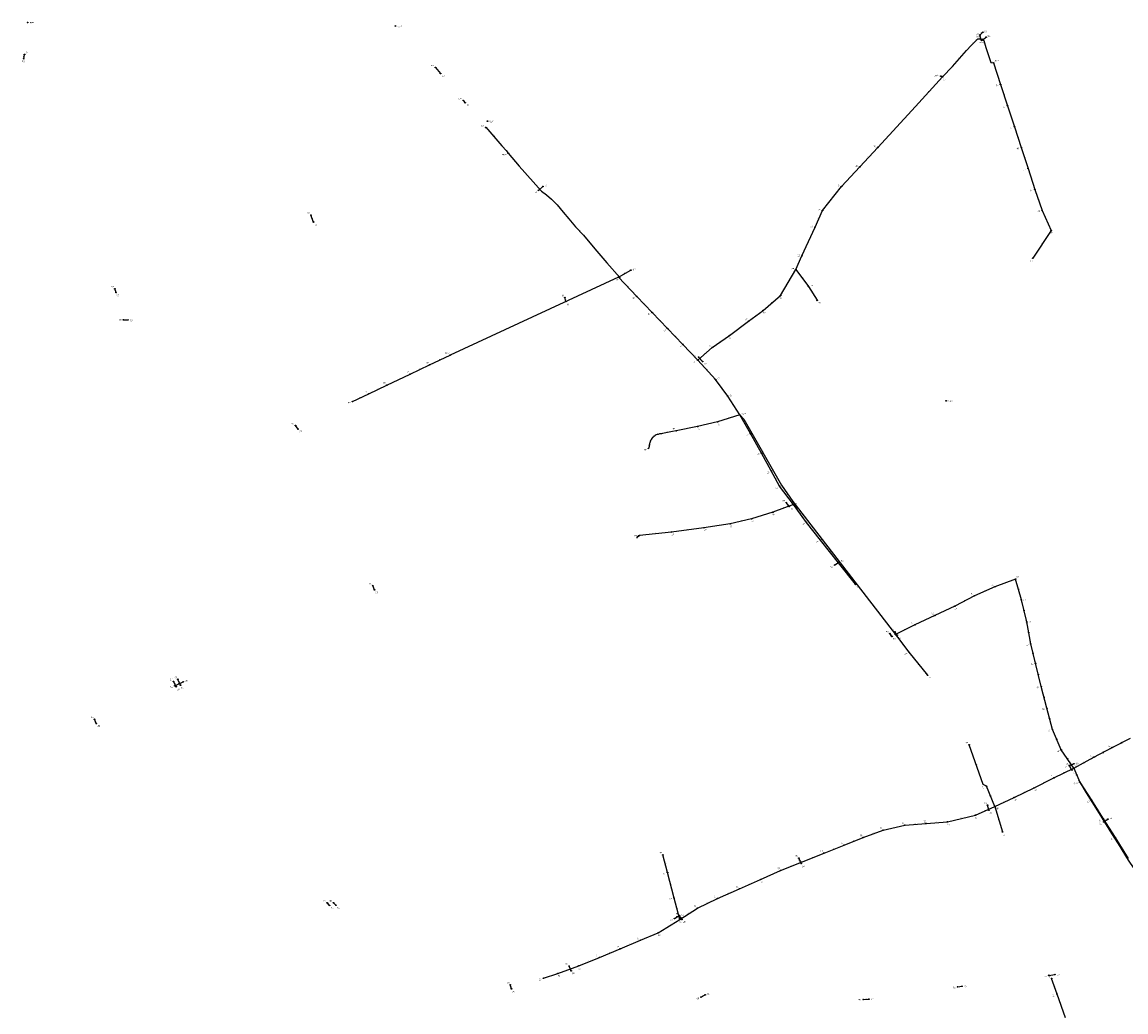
# Model space of a CAD drawing. Header units: metres. Extents: x 179992 to 198392, y 351761 to 369438.
# Tile 122 of 194: x 187060 to 189588, y 363785 to 366051. Entities that reach past the tile are written whole.
import ezdxf

# ---------------------------------------------------------------- set-up
doc = ezdxf.new("R2010")
doc.units = ezdxf.units.M

msp = doc.modelspace()

# ---------------------------------------------------------------- linework, layer by layer
at = {"layer": 'B-WE-RI-DRAINAGE-DRAIN', "linetype": 'Continuous'}
for points in [[(188242.33, 365665.773), (188252.88, 365674.718)], [(187292.537, 365369.323), (187302.715, 365369.179)], [(189411.258, 363868.898), (189424.905, 363870.619)]]:
    msp.add_lwpolyline(points, dxfattribs=at)
at = {"layer": 'B-WE-RI-DRAINAGE-DRAIN_BETON', "linetype": 'Continuous'}
msp.add_lwpolyline([(189202.31, 363842.522), (189212.516, 363843.784)], dxfattribs=at)
at = {"layer": 'B-WE-RI-DRAINAGE-DRAIN_BETON_300', "linetype": 'Continuous'}
for points in [[(187275.355, 365431.97), (187272.602, 365440.227)], [(188816.92, 364941.759), (188810.039, 364951.048)], [(188834.351, 364938.204), (188828.273, 364946.69)], [(189064.032, 364647.628), (189058.757, 364655.197)], [(189051.646, 364644.646), (189046.945, 364651.183)], [(187413.146, 364529.694), (187406.953, 364541.85)], [(187423.008, 364533.249), (187416.93, 364546.437)], [(189458.305, 364349.18), (189468.397, 364353.309)], [(187764.347, 364029.034), (187758.945, 364034.964)], [(187778.849, 364029.21), (187773.154, 364035.14)], [(188553.868, 363998.789), (188564.51, 364005.945)], [(188614.603, 363818.94), (188624.465, 363824.33)]]:
    msp.add_lwpolyline(points, dxfattribs=at)
at = {"layer": 'B-WE-RI-DRAINAGE-DRAIN_BETON_500', "linetype": 'Continuous'}
for points in [[(189256.635, 366009.54), (189253.018, 366019.122)], [(189253.628, 366022.082), (189259.97, 366027.625)], [(189260.111, 366009.352), (189267.626, 366016.351)], [(187063.99, 365967.099), (187065.71, 365976.732)], [(187727.563, 365593.297), (187721.714, 365609.123)], [(188305.164, 365411.123), (188303.099, 365420.297)], [(188618.518, 365274.173), (188609.229, 365283.806)], [(188920.705, 364808.018), (188931.485, 364815.587)], [(189464.039, 364338.744), (189458.305, 364348.492)], [(189273.944, 364246.757), (189270.618, 364258.34)], [(188844.326, 364124.639), (188838.707, 364137.253)], [(188570.84, 363996.587), (188565.886, 364005.486)], [(188317.341, 363879.191), (188312.639, 363890.2)], [(188180.973, 363837.997), (188178.106, 363847.286)]]:
    msp.add_lwpolyline(points, dxfattribs=at)
at = {"layer": 'B-WE-RI-DRAINAGE-DRAIN_BETON_600', "linetype": 'Continuous'}
for points in [[(187692.124, 365119.279), (187686.161, 365127.651)], [(187867.137, 364751.25), (187863.008, 364760.998)], [(187409.82, 364531.529), (187429.316, 364541.047)]]:
    msp.add_lwpolyline(points, dxfattribs=at)
at = {"layer": 'B-WE-RI-DRAINAGE-DRAIN_PE_300', "linetype": 'Continuous'}
msp.add_lwpolyline([(188986.347, 363813.758), (188999.191, 363814.198)], dxfattribs=at)
at = {"layer": 'B-WE-RI-DRAINAGE-DRAIN_PVC_300', "linetype": 'Continuous'}
for points in [[(187230.271, 364445.402), (187225.913, 364454.92)], [(189536.562, 364220.041), (189546.195, 364226.349)]]:
    msp.add_lwpolyline(points, dxfattribs=at)
at = {"layer": 'B-WE-RI-DRAINAGE-DRAIN_PVC_315', "linetype": 'Continuous'}
for points in [[(188006.817, 365946.893), (188018.372, 365933.078)], [(188070.423, 365871.706), (188074.932, 365866.351)]]:
    msp.add_lwpolyline(points, dxfattribs=at)
at = {"layer": 'B-WE-RI-DRAINAGE-RIOOLPUT_INSPECTIEPUT'}
for centre in [(189253.02, 366019.12), (189253.63, 366022.08), (189259.97, 366027.62), (189256.64, 366009.54), (189260.11, 366009.35), (189267.63, 366016.35), (187065.71, 365976.73), (187063.99, 365967.1), (188006.82, 365946.89), (188018.37, 365933.08), (188070.42, 365871.71), (188074.93, 365866.35), (188242.33, 365665.77), (188252.88, 365674.72), (187721.71, 365609.12), (187727.56, 365593.3), (187272.6, 365440.23), (187275.36, 365431.97), (188303.1, 365420.3), (188305.16, 365411.12), (187292.54, 365369.32), (187302.71, 365369.18), (188609.23, 365283.81), (188618.52, 365274.17), (187686.16, 365127.65), (187692.12, 365119.28), (188810.04, 364951.05), (188816.92, 364941.76), (188828.27, 364946.69), (188834.35, 364938.2), (188920.7, 364808.02), (188931.48, 364815.59), (187863.01, 364761), (187867.14, 364751.25), (189058.76, 364655.2), (189046.95, 364651.18), (189051.65, 364644.65), (189064.03, 364647.63), (187406.95, 364541.85), (187409.82, 364531.53), (187413.15, 364529.69), (187416.93, 364546.44), (187423.01, 364533.25), (187429.32, 364541.05), (187225.91, 364454.92), (187230.27, 364445.4), (189468.4, 364353.31), (189458.3, 364349.18), (189458.3, 364348.49), (189464.04, 364338.74), (189270.62, 364258.34), (189273.94, 364246.76), (189546.2, 364226.35), (189536.56, 364220.04), (188838.71, 364137.25), (188844.33, 364124.64), (187758.95, 364034.96), (187764.35, 364029.03), (187773.15, 364035.14), (187778.85, 364029.21), (188553.87, 363998.79), (188564.51, 364005.95), (188565.89, 364005.49), (188570.84, 363996.59), (188312.64, 363890.2), (188317.34, 363879.19), (189424.9, 363870.62), (188178.11, 363847.29), (189411.26, 363868.9), (188180.97, 363838), (188624.46, 363824.33), (189202.31, 363842.52), (189212.52, 363843.78), (188614.6, 363818.94), (188986.35, 363813.76), (188999.19, 363814.2)]:
    msp.add_circle(centre, 0.8, dxfattribs=at)
at = {"layer": 'B-WE-RI-GWA-POMPPUT'}
msp.add_circle((189482.07, 364311.18), 0.8, dxfattribs=at)
at = {"layer": 'B-WE-RI-GWA-RIOOLLEIDING', "linetype": 'Continuous'}
for points in [[(189287.7, 364758.43), (189240.8, 364737.89)], [(189335.188, 364775.864), (189287.7, 364758.43)], [(189348.33, 364728.4), (189335.188, 364775.864)], [(189240.8, 364737.89), (189196.02, 364713.91)], [(189196.02, 364713.91), (189150.1, 364692.52)], [(189360.56, 364677.72), (189348.33, 364728.4)], [(189150.1, 364692.52), (189104.25, 364671.02)], [(189104.25, 364671.02), (189060.11, 364648.81)], [(189369.71, 364627.55), (189360.56, 364677.72)], [(189060.11, 364648.81), (189090.95, 364608.93)], [(189090.95, 364608.93), (189133.65, 364555.79)], [(189380.57, 364583.12), (189369.71, 364627.55)], [(189393.89, 364529.77), (189380.57, 364583.12)], [(189406.83, 364480.18), (189393.89, 364529.77)], [(189419.19, 364431.93), (189406.83, 364480.18)], [(189439.5, 364385.17), (189419.19, 364431.93)], [(189556.32, 364390.31), (189597.84, 364411.98)], [(189268.49, 364301.66), (189261.173, 364305.387), (189228.62, 364396.57)], [(189468.55, 364343.14), (189439.5, 364385.17)], [(189514.09, 364368.22), (189556.32, 364390.31)], [(189468.55, 364343.14), (189514.09, 364368.22)], [(189422.96, 364320.85), (189468.55, 364343.14)], [(189468.55, 364343.14), (189482.07, 364311.18)], [(189287.4, 364255.15), (189268.49, 364301.66)], [(189377.66, 364297.81), (189422.96, 364320.85)], [(189482.07, 364311.18), (189509.05, 364270.08)], [(189287.4, 364255.15), (189331.87, 364275.86)], [(189331.87, 364275.86), (189377.66, 364297.81)], [(189243.35, 364235.57), (189287.4, 364255.15)], [(189287.4, 364255.15), (189305.21, 364197.13)], [(189509.05, 364270.08), (189535.92, 364227.2)], [(189179.3, 364220.13), (189243.35, 364235.57)], [(189535.92, 364227.2), (189563.36, 364184.47)], [(189563.36, 364184.47), (189592.83, 364136.18)]]:
    msp.add_lwpolyline(points, dxfattribs=at)
at = {"layer": 'B-WE-RI-GWA-RIOOLPUT_INSPECTIEPUT'}
for centre in [(189287.7, 364758.43), (189335.19, 364775.86), (189240.8, 364737.89), (189196.02, 364713.91), (189348.33, 364728.4), (189150.1, 364692.52), (189104.25, 364671.02), (189360.56, 364677.72), (189060.11, 364648.81), (189090.95, 364608.93), (189369.71, 364627.55), (189380.57, 364583.12), (189133.65, 364555.79), (189393.89, 364529.77), (189406.83, 364480.18), (189419.19, 364431.93), (189228.62, 364396.57), (189439.5, 364385.17), (189556.32, 364390.31), (189514.09, 364368.22), (189468.55, 364343.14), (189268.49, 364301.66), (189422.96, 364320.85), (189331.87, 364275.86), (189377.66, 364297.81), (189287.4, 364255.15), (189509.05, 364270.08), (189243.35, 364235.57), (189535.92, 364227.2), (189305.21, 364197.13), (189563.36, 364184.47)]:
    msp.add_circle(centre, 0.8, dxfattribs=at)
at = {"layer": 'B-WE-RI-GWA_STROMINGSRICHTING'}
for points in [[(189342.07, 364753.71), (189341.76, 364752.13), (189340.68, 364753.33)], [(189354.81, 364704.63), (189354.45, 364703.06), (189353.41, 364704.29)], [(189365.58, 364654.18), (189365.14, 364652.64), (189364.17, 364653.92)], [(189076.98, 364628.17), (189075.53, 364628.87), (189075.84, 364627.29)], [(189375.5, 364606.9), (189375.14, 364605.33), (189374.1, 364606.56)], [(189113.76, 364581.69), (189112.3, 364582.36), (189112.64, 364580.79)], [(189387.58, 364558.02), (189387.23, 364556.45), (189386.18, 364557.67)], [(189400.69, 364506.55), (189400.36, 364504.97), (189399.3, 364506.19)], [(189413.35, 364457.63), (189413.01, 364456.05), (189411.96, 364457.27)], [(189429.43, 364410.16), (189429.35, 364408.55), (189428.11, 364409.58)], [(189578.02, 364402.45), (189577.08, 364401.15), (189578.69, 364401.17)], [(189536.15, 364380.57), (189535.21, 364379.27), (189536.81, 364379.29)], [(189453.8, 364365.75), (189454.02, 364364.16), (189452.61, 364364.93)], [(189492.23, 364357.01), (189491.32, 364355.68), (189492.93, 364355.74)], [(189475.41, 364328.77), (189475.31, 364327.16), (189474.09, 364328.21)], [(189278.07, 364280.01), (189277.95, 364278.41), (189276.74, 364279.47)], [(189496.95, 364289.82), (189495.56, 364290.63), (189495.75, 364289.03)], [(189297.42, 364224.97), (189296.3, 364226.14), (189296.04, 364224.55)], [(189523.86, 364247.8), (189522.48, 364248.64), (189522.64, 364247.04)], [(189551.02, 364205.01), (189549.64, 364205.83), (189549.81, 364204.23)], [(189579.46, 364159.47), (189578.09, 364160.32), (189578.23, 364158.72)]]:
    msp.add_lwpolyline(points, dxfattribs=at)
at = {"layer": 'B-WE-RI-PERSLEIDING-POMPPUT'}
for centre in [(189284.55, 365957.38), (189163.91, 365927.26), (188173.32, 365750.98)]:
    msp.add_circle(centre, 0.8, dxfattribs=at)
at = {"layer": 'B-WE-RI-PERSLEIDING-RIOOLPUT_INSPECTIEPUT'}
for centre in [(189167.88, 365925.35), (189019.56, 365764.22)]:
    msp.add_circle(centre, 0.8, dxfattribs=at)
at = {"layer": 'B-WE-RI-PERSLEIDING_PE_63', "linetype": 'Continuous'}
msp.add_lwpolyline([(188468.506, 364869.582), (188468.388, 364871.492), (188469.906, 364873.58), (188473.702, 364876.047)], dxfattribs=at)
at = {"layer": 'B-WE-RI-PERSLEIDING_PE_75', "linetype": 'Continuous'}
msp.add_lwpolyline([(188173.32, 365750.98), (188198.218, 365721.354), (188249.631, 365663.874), (188260.709, 365655.22), (188272.367, 365645.777), (188285.231, 365632.671), (188299.067, 365615.956), (188312.297, 365600.201), (188327.399, 365582.41), (188327.75, 365582.464), (188345.46, 365562.917), (188371.502, 365531.943), (188398.978, 365499.973), (188428.832, 365465.905), (188428.866, 365465.52), (188428.6, 365465.301), (188427.929, 365465.582), (188426.68, 365466.378), (188425.54, 365467.17)], dxfattribs=at)
at = {"layer": 'B-WE-RI-PERSLEIDING_PP_63', "linetype": 'Continuous'}
for points in [[(189167.88, 365925.35), (189190.234, 365949.535), (189222.628, 365985.58), (189234.262, 365997.989), (189243.16, 366007.48), (189248.635, 366012.955), (189255.023, 366012.955), (189257.76, 366012.043), (189260.042, 366011.586), (189262.323, 366008.849), (189266.886, 365992.88), (189278.292, 365958.66), (189284.55, 365957.38)], [(189019.56, 365764.22), (189105.826, 365857.37), (189167.88, 365925.35)], [(189167.88, 365925.35), (189163.91, 365927.26)], [(188425.54, 365467.17), (188040.32, 365288.53)]]:
    msp.add_lwpolyline(points, dxfattribs=at)
at = {"layer": 'B-WE-RI-PERSLEIDING_PP_75', "linetype": 'Continuous'}
msp.add_lwpolyline([(188703.36, 365152.14), (188712.845, 365142.219), (188798.801, 364991.067), (188825.384, 364953.567), (189060.11, 364648.81)], dxfattribs=at)
at = {"layer": 'B-WE-RI-PERSLEIDING_PP_90', "linetype": 'Continuous'}
msp.add_lwpolyline([(189482.07, 364311.18), (189496.7, 364286.358), (189522.861, 364245.576), (189554.602, 364193.253), (189569.607, 364169.784), (189592.498, 364132.657), (189643.475, 364058.404), (189671.753, 364014.159), (189694.452, 363976.455), (189706.764, 363957.796), (189715.228, 363943.368), (189718.498, 363935.289), (189724.269, 363916.437), (189743.314, 363848.532), (189753.509, 363813.713), (189758.895, 363796.593), (189758.9, 363796.59)], dxfattribs=at)
at = {"layer": 'B-WE-RI-RIOOLPUT_INSPECTIEPUT'}
for centre in [(187073, 366050), (187915, 366042), (188126, 365824), (189176, 365184)]:
    msp.add_circle(centre, 0.8, dxfattribs=at)
at = {"layer": 'B-WE-RI-VWA-PERCEELAANSLUITLEIDING_PVC_160', "linetype": 'Continuous'}
msp.add_lwpolyline([(188121.531, 365809.591), (188122.338, 365810.269), (188158.746, 365767.966), (188168.635, 365757.043), (188173.32, 365750.98)], dxfattribs=at)
at = {"layer": 'B-WE-RI-VWA-POMPPUT'}
for centre in [(188040.32, 365288.53), (188703.36, 365152.14)]:
    msp.add_circle(centre, 0.8, dxfattribs=at)
at = {"layer": 'B-WE-RI-VWA-RIOOLLEIDING', "linetype": 'Continuous'}
for points in [[(189284.55, 365957.38), (189300.59, 365908.08)], [(189300.59, 365908.08), (189316.46, 365859.46)], [(189316.46, 365859.46), (189332.55, 365811.46)], [(189332.55, 365811.46), (189348.07, 365763.74)], [(188978.38, 365719.76), (189019.56, 365764.22)], [(189348.07, 365763.74), (189363.59, 365715.91)], [(188936.53, 365674.76), (188978.38, 365719.76)], [(189363.59, 365715.91), (189379.2, 365667.92)], [(188892.93, 365619.47), (188936.53, 365674.76)], [(189379.2, 365667.92), (189395.53, 365619.89)], [(188875.94, 365581.6), (188892.93, 365619.47)], [(189395.53, 365619.89), (189416.64, 365574.2)], [(188845.94, 365515.93), (188875.94, 365581.6)], [(189416.64, 365574.2), (189374.29, 365510.25)], [(188831.97, 365484.66), (188845.94, 365515.93)], [(188425.54, 365467.17), (188454.21, 365483.04)], [(188467.62, 365422.94), (188425.54, 365467.17)], [(188796.65, 365424.95), (188831.97, 365484.66)], [(188831.97, 365484.66), (188860.92, 365445.42)], [(188860.92, 365445.42), (188880.75, 365414.02)], [(188502.77, 365386.31), (188467.62, 365422.94)], [(188757.13, 365391.04), (188796.65, 365424.95)], [(188723.77, 365366.37), (188757.13, 365391.04)], [(188538.19, 365349.48), (188502.77, 365386.31)], [(188679.67, 365333.3), (188723.77, 365366.37)], [(188573.51, 365312.74), (188538.19, 365349.48)], [(188607.52, 365276.88), (188573.51, 365312.74)], [(188640.51, 365306.1), (188679.67, 365333.3)], [(187993.45, 365266.44), (188040.32, 365288.53)], [(188607.52, 365276.88), (188640.51, 365306.1)], [(187948.96, 365245.27), (187993.45, 365266.44)], [(188648.02, 365232.94), (188607.52, 365276.88)], [(187895.25, 365219.92), (187948.96, 365245.27)], [(187853.87, 365200.22), (187895.25, 365219.92)], [(188675.85, 365194.53), (188648.02, 365232.94)], [(187816.6, 365182.17), (187853.87, 365200.22)], [(188703.36, 365152.14), (188675.85, 365194.53)], [(188652.85, 365135.66), (188607.09, 365125.17)], [(188703.36, 365152.14), (188652.85, 365135.66)], [(188728.26, 365108.84), (188703.36, 365152.14)], [(188557.55, 365115.21), (188549.156, 365113.581), (188526.728, 365109.149), (188524.24, 365108.683), (188522.685, 365108.333), (188520.003, 365108.1), (188518.06, 365107.672), (188516.427, 365107.245), (188514.522, 365106.662), (188512.307, 365105.807), (188510.013, 365104.563), (188508.148, 365103.358), (188506.515, 365102.153), (188504.571, 365100.404), (188503.017, 365098.771), (188502.045, 365097.449), (188500.918, 365095.778), (188499.868, 365094.029), (188498.857, 365092.085), (188498.119, 365090.219), (188497.419, 365087.809), (188496.992, 365085.944), (188496.681, 365083.806), (188496.564, 365082.523), (188496.253, 365081.396), (188495.709, 365079.608), (188494.27, 365075.15)], [(188607.09, 365125.17), (188557.55, 365115.21)], [(188753.25, 365064.31), (188728.26, 365108.84)], [(188775.63, 365023.53), (188753.25, 365064.31)], [(188794.69, 364988.49), (188775.63, 365023.53)], [(188826.4, 364946.49), (188794.69, 364988.49)], [(188826.4, 364946.49), (188779.04, 364928.76)], [(188856.08, 364905.71), (188826.4, 364946.49)], [(188730.71, 364913.55), (188681.59, 364902.2)], [(188779.04, 364928.76), (188730.71, 364913.55)], [(188547.49, 364883.7), (188473.702, 364876.047)], [(188621.42, 364893.55), (188547.49, 364883.7)], [(188681.59, 364902.2), (188621.42, 364893.55)], [(188887.99, 364865.38), (188856.08, 364905.71)], [(188929.56, 364812.97), (188887.99, 364865.38)], [(188968.44, 364763.95), (188929.56, 364812.97)], [(188985.89, 364184.36), (189031.56, 364201.31)], [(189031.56, 364201.31), (189081.15, 364212.6)], [(189081.15, 364212.6), (189130.4, 364216.71)], [(189130.4, 364216.71), (189179.3, 364220.13)], [(188942.3, 364167.12), (188985.89, 364184.36)], [(188844.59, 364128.3), (188896.41, 364148.91)], [(188896.41, 364148.91), (188942.3, 364167.12)], [(188538.15, 364104.48), (188527.36, 364144.55)], [(188797.01, 364108.9), (188844.59, 364128.3)], [(188553.09, 364045.86), (188538.15, 364104.48)], [(188750.86, 364088.05), (188797.01, 364108.9)], [(188702.57, 364067.26), (188750.86, 364088.05)], [(188652.58, 364044.7), (188702.57, 364067.26)], [(188565.96, 363996.74), (188553.09, 364045.86)], [(188565.96, 363996.74), (188606.48, 364022.81)], [(188606.48, 364022.81), (188652.58, 364044.7)], [(188516.88, 363966.37), (188565.96, 363996.74)], [(188429.57, 363929.53), (188475.95, 363949.15)], [(188475.95, 363949.15), (188516.88, 363966.37)], [(188382.08, 363910.01), (188429.57, 363929.53)], [(188334.72, 363890.69), (188382.08, 363910.01)], [(188254, 363862.18), (188287.12, 363873.23)], [(188287.12, 363873.23), (188334.72, 363890.69)], [(189430.05, 363825.63), (189417.5, 363861.66)], [(189449.4, 363771.36), (189430.05, 363825.63)]]:
    msp.add_lwpolyline(points, dxfattribs=at)
at = {"layer": 'B-WE-RI-VWA-RIOOLPUT_INSPECTIEPUT'}
for centre in [(189300.59, 365908.08), (189316.46, 365859.46), (188121.53, 365809.59), (189332.55, 365811.46), (189348.07, 365763.74), (188978.38, 365719.76), (189363.59, 365715.91), (188936.53, 365674.76), (189379.2, 365667.92), (188892.93, 365619.47), (189395.53, 365619.89), (188875.94, 365581.6), (189416.64, 365574.2), (188845.94, 365515.93), (189374.29, 365510.25), (188425.54, 365467.17), (188454.21, 365483.04), (188831.97, 365484.66), (188860.92, 365445.42), (188467.62, 365422.94), (188796.65, 365424.95), (188880.75, 365414.02), (188502.77, 365386.31), (188757.13, 365391.04), (188723.77, 365366.37), (188538.19, 365349.48), (188573.51, 365312.74), (188679.67, 365333.3), (188640.51, 365306.1), (187993.45, 365266.44), (188607.52, 365276.88), (187948.96, 365245.27), (187895.25, 365219.92), (188648.02, 365232.94), (187853.87, 365200.22), (188675.85, 365194.53), (187816.6, 365182.17), (188652.85, 365135.66), (188557.55, 365115.21), (188607.09, 365125.17), (188728.26, 365108.84), (188494.27, 365075.15), (188753.25, 365064.31), (188775.63, 365023.53), (188794.69, 364988.49), (188826.4, 364946.49), (188730.71, 364913.55), (188779.04, 364928.76), (188547.49, 364883.7), (188621.42, 364893.55), (188681.59, 364902.2), (188856.08, 364905.71), (188473.7, 364876.05), (188887.99, 364865.38), (188929.56, 364812.97), (188968.44, 364763.95), (189031.56, 364201.31), (189081.15, 364212.6), (189130.4, 364216.71), (189179.3, 364220.13), (188985.89, 364184.36), (188896.41, 364148.91), (188942.3, 364167.12), (188527.36, 364144.55), (188844.59, 364128.3), (188538.15, 364104.48), (188797.01, 364108.9), (188750.86, 364088.05), (188702.57, 364067.26), (188553.09, 364045.86), (188606.48, 364022.81), (188652.58, 364044.7), (188565.96, 363996.74), (188475.95, 363949.15), (188516.88, 363966.37), (188429.57, 363929.53), (188382.08, 363910.01), (188287.12, 363873.23), (188334.72, 363890.69), (188254, 363862.18), (189417.5, 363861.66), (189430.05, 363825.63)]:
    msp.add_circle(centre, 0.8, dxfattribs=at)

# ---------------------------------------------------------------- texts
at = {"layer": 'B-WE-RI-DRAINAGE_AFM'}
for s, rotation, p in [('500', 41.15, (189255.11, 366024.4)), ('500', -69.32, (189255.01, 366016.09)), ('500', 42.96, (189262.2, 366012.35)), ('500', 79.88, (187063.79, 365970.51)), ('315', -50.09, (188012.19, 365941.69)), ('315', -49.9, (188072.27, 365870.72)), ('500', -69.72, (187724.83, 365602.96)), ('300', -71.56, (187274.22, 365437.81)), ('500', -77.31, (188304.54, 365417.42)), ('500', -46.04, (188613.36, 365280.67)), ('600', -54.54, (187688.87, 365125.2)), ('300', -53.47, (188813.19, 364948.12)), ('300', -54.39, (188831.04, 364944.17)), ('500', 35.07, (188924.36, 364811.54)), ('600', -67.04, (187865.19, 364757.87)), ('300', -54.28, (189049.02, 364649.64)), ('300', -55.13, (189061.14, 364653.13)), ('300', -63, (187410.04, 364537.51)), ('600', 26.02, (187417.81, 364536.29)), ('300', -65.26, (187420.02, 364541.58)), ('300', -65.4, (187228.15, 364451.89)), ('300', 22.25, (189461.61, 364351.38)), ('500', -59.53, (189461.05, 364345.36)), ('500', -73.98, (189272.59, 364254.28)), ('300', 33.22, (189539.64, 364223)), ('500', -65.99, (188841.59, 364132.69)), ('300', -47.67, (187761.17, 364033.68)), ('300', -46.16, (187775.48, 364033.85)), ('300', 33.92, (188557.46, 364002.15)), ('500', -60.9, (188568.28, 364002.79)), ('500', -66.87, (188315.09, 363886.43)), ('500', -72.85, (188179.84, 363844.39)), ('300', 28.66, (188617.78, 363821.56)), ('300', 1.96, (188991.18, 363814.69))]:
    msp.add_text(s, height=1.3, rotation=rotation, dxfattribs=at).set_placement(p)
at = {"layer": 'B-WE-RI-DRAINAGE_PUTDEKSELNIVEAU'}
for p in [(189245.54, 366021.56), (189263.59, 366027.83), (189244.25, 366015.99), (189250.78, 366003.2), (189258.28, 366001.19), (189271.19, 366016.62), (187066.63, 365979.4), (187060.19, 365958.55), (187996.53, 365948.53), (188021.39, 365925.51), (188060.07, 365873.29), (188078.02, 365858.83), (188256.56, 365674.86), (188232.89, 365659.75), (187714.23, 365611.56), (187729.2, 365584.95), (187265.28, 365442.73), (187276.84, 365423.56), (188296.26, 365422.93), (188306.16, 365402.59), (187281.98, 365366.38), (187307.51, 365366.16), (188600.13, 365285.22), (188621.79, 365266.82), (187677.58, 365129.49), (187694.88, 365111.51), (188801.39, 364952.84), (188819.69, 364948.53), (188819.74, 364934.04), (188837.1, 364930.43), (188935.42, 364815.4), (188911.01, 364802.32), (187855.37, 364763.38), (187868.94, 364742.96), (189038.36, 364653.03), (189050.24, 364657.09), (189054.4, 364636.87), (189066.72, 364639.81), (187399.01, 364544.09), (187409.14, 364548.75), (187433.63, 364540.21), (187399.75, 364526.48), (187415.25, 364521.54), (187424.96, 364525.02), (187218.12, 364457.23), (187232.22, 364437.18), (189450.07, 364350.57), (189472.85, 364352.17), (189448.09, 364344.44), (189466.44, 364330.75), (189263.45, 364260.89), (189275.27, 364238.3), (189550.22, 364226.02), (189526.78, 364214.49), (188830.92, 364139.56), (188846.28, 364116.41), (187749.91, 364036.43), (187764.06, 364036.55), (187767.56, 364021.63), (187782.12, 364021.86), (188557.73, 364007.6), (188568.54, 364005.62), (188544.08, 363993.23), (188573.17, 363988.55), (188304.93, 363892.55), (188319.22, 363870.93), (188170.86, 363849.81), (189400.73, 363865.37), (189429.67, 363868.26), (188182.38, 363829.57), (188628.7, 363823.64), (189191.79, 363839), (189217.28, 363841.43), (188604.6, 363813.75), (188975.79, 363810.73), (189003.99, 363811.34)]:
    msp.add_text('-999.99', height=1.2, dxfattribs=at).set_placement(p)
at = {"layer": 'B-WE-RI-DRAINAGE_PUTNUMMER'}
for s, p in [('819B', (189244.25, 366018.03)), ('818A', (189245.54, 366023.6)), ('819A', (189263.59, 366029.87)), ('817A', (189271.19, 366018.66)), ('817B', (189250.78, 366005.24)), ('818B', (189258.28, 366003.23)), ('832A', (187066.63, 365981.44)), ('832B', (187060.19, 365960.59)), ('P3493', (187996.53, 365950.57)), ('P3494', (188021.39, 365927.55)), ('P3491', (188060.07, 365875.33)), ('P3492', (188078.02, 365860.87)), ('821A', (188256.56, 365676.9)), ('821B', (188232.89, 365661.79)), ('828A', (187714.23, 365613.6)), ('828B', (187729.2, 365586.99)), ('827A', (187265.28, 365444.77)), ('827B', (187276.84, 365425.6)), ('824A', (188296.26, 365424.97)), ('824B', (188306.16, 365404.63)), ('826B', (187281.98, 365368.42)), ('826A', (187307.51, 365368.2)), ('822A', (188600.13, 365287.26)), ('822B', (188621.79, 365268.86)), ('825A', (187677.58, 365131.53)), ('825B', (187694.88, 365113.55)), ('815A', (188801.39, 364954.88)), ('816A', (188819.69, 364950.57)), ('815B', (188819.74, 364936.08)), ('816B', (188837.1, 364932.47)), ('859B', (188911.01, 364804.36)), ('859A', (188935.42, 364817.44)), ('842A', (187855.37, 364765.42)), ('842B', (187868.94, 364745)), ('857A', (189038.36, 364655.07)), ('858A', (189050.24, 364659.13)), ('857B', (189054.4, 364638.91)), ('858B', (189066.72, 364641.85)), ('841A', (187399.01, 364546.13)), ('840B', (187399.75, 364528.52)), ('839A', (187409.14, 364550.79)), ('839B', (187424.96, 364527.06)), ('840A', (187433.63, 364542.25)), ('841B', (187415.25, 364523.58)), ('843A', (187218.12, 364459.27)), ('843B', (187232.22, 364439.22)), ('860A', (189450.07, 364352.61)), ('861A', (189472.85, 364354.21)), ('861B', (189448.09, 364346.48)), ('860B', (189466.44, 364332.79)), ('864A', (189263.45, 364262.93)), ('864B', (189275.27, 364240.34)), ('898A', (189550.22, 364228.06)), ('898B', (189526.78, 364216.53)), ('865A', (188830.92, 364141.6)), ('865B', (188846.28, 364118.45)), ('848A', (187749.91, 364038.47)), ('849A', (187764.06, 364038.59)), ('848B', (187767.56, 364023.67)), ('849B', (187782.12, 364023.9)), ('867B', (188544.08, 363995.27)), ('866A', (188557.73, 364009.64)), ('867A', (188568.54, 364007.66)), ('866B', (188573.17, 363990.59)), ('868A', (188304.93, 363894.59)), ('868B', (188319.22, 363872.97)), ('888A', (189429.67, 363870.3)), ('869A', (188170.86, 363851.85)), ('888B', (189400.73, 363867.41)), ('869B', (188182.38, 363831.61)), ('870A', (188628.7, 363825.68)), ('889B', (189191.79, 363841.04)), ('889A', (189217.28, 363843.47)), ('870B', (188604.6, 363815.79)), ('890B', (188975.79, 363812.77)), ('890A', (189003.99, 363813.38))]:
    msp.add_text(s, height=1.8, dxfattribs=at).set_placement(p)
at = {"layer": 'B-WE-RI-GWA_AFM'}
for s, rotation, p in [('200', 20.16, (189309.7, 364767.36)), ('200', 23.65, (189262.52, 364748.25)), ('200', -74.52, (189342.1, 364753.83)), ('200', 24.98, (189171.31, 364703.27)), ('200', 28.17, (189216.66, 364725.84)), ('200', -76.43, (189354.84, 364704.78)), ('200', 25.12, (189125.43, 364681.83)), ('200', 26.71, (189080.45, 364659.92)), ('200', -79.66, (189365.63, 364654.3)), ('160', -52.28, (189075.2, 364630.57)), ('200', -76.26, (189375.52, 364607.03)), ('160', -51.22, (189111.92, 364584.08)), ('200', -75.98, (189387.62, 364558.13)), ('200', -75.38, (189400.72, 364506.67)), ('200', -75.63, (189413.38, 364457.76)), ('200', -66.52, (189429.43, 364410.31)), ('160', 27.56, (189575.33, 364401.13)), ('160', 27.61, (189533.47, 364379.22)), ('160', -70.35, (189245.09, 364352.7)), ('200', -55.35, (189453.78, 364365.88)), ('160', 28.84, (189489.58, 364355.62)), ('200', 26.06, (189444, 364332.01)), ('250', -67.07, (189475.42, 364328.9)), ('160', -26.99, (189263.79, 364304.95)), ('200', 26.96, (189398.57, 364309.32)), ('160', -67.87, (189278.07, 364280.14)), ('200', 25.61, (189353.02, 364286.86)), ('160', -56.72, (189495.36, 364292.37)), ('200', 24.97, (189307.89, 364265.55)), ('160', -57.93, (189522.32, 364250.35)), ('200', 13.55, (189209.63, 364228.23)), ('200', 23.96, (189263.64, 364245.46)), ('160', -72.94, (189296.61, 364227.85)), ('160', -57.29, (189549.45, 364207.58)), ('160', -58.61, (189577.95, 364162.06))]:
    msp.add_text(s, height=1.3, rotation=rotation, dxfattribs=at).set_placement(p)
at = {"layer": 'B-WE-RI-GWA_BOB'}
for s, rotation, p in [('28.90', -74.52, (189333.99, 364773.46)), ('28.88', -74.52, (189344.78, 364734.47)), ('28.88', -76.43, (189347.05, 364726.03)), ('28.80', -76.43, (189357.22, 364683.91)), ('28.80', -79.66, (189359.15, 364675.43)), ('29.44', -52.28, (189059.91, 364646.13)), ('28.72', -79.66, (189366.72, 364633.92)), ('29.52', -52.28, (189085.37, 364613.21)), ('29.52', -51.22, (189090.8, 364606.24)), ('28.72', -76.26, (189368.44, 364625.18)), ('28.64', -76.26, (189377.21, 364589.3)), ('28.64', -75.98, (189379.31, 364580.74)), ('29.60', -51.22, (189127.99, 364559.96)), ('28.56', -75.98, (189390.5, 364535.93)), ('28.56', -75.38, (189392.65, 364527.38)), ('28.48', -75.38, (189403.37, 364486.31)), ('28.48', -75.63, (189405.58, 364477.8)), ('28.40', -75.63, (189415.76, 364438.07)), ('28.40', -66.52, (189418.34, 364429.38)), ('29.18', -70.35, (189227.6, 364394.08)), ('28.32', -66.52, (189435.14, 364390.69)), ('28.32', -55.35, (189439.16, 364382.5)), ('28.14', 27.61, (189551.13, 364385.56)), ('28.14', 27.56, (189558.93, 364389.64)), ('28.06', 28.84, (189509, 364363.36)), ('28.06', 27.61, (189516.7, 364367.55)), ('28.24', -55.35, (189463.2, 364347.71)), ('27.98', -67.07, (189467.67, 364340.6)), ('27.98', 28.84, (189471.17, 364342.53)), ('26.45', -67.07, (189477.76, 364316.74)), ('27.20', -56.72, (189481.66, 364308.52)), ('28.70', -67.87, (189267.58, 364299.13)), ('27.30', -56.72, (189503.81, 364274.78)), ('28.60', -67.87, (189283.17, 364260.77)), ('28.20', -72.94, (189286.27, 364252.71)), ('27.30', -57.93, (189508.59, 364267.43)), ('27.40', -57.93, (189530.78, 364232.01)), ('27.40', -57.29, (189535.49, 364224.54)), ('28.30', -72.94, (189301.49, 364203.1)), ('27.50', -57.29, (189558.17, 364189.22)), ('27.50', -58.61, (189562.87, 364181.83))]:
    msp.add_text(s, height=1.2, rotation=rotation, dxfattribs=at).set_placement(p)
at = {"layer": 'B-WE-RI-GWA_PUTDEKSELNIVEAU'}
for s, p in [('30.90', (189280.22, 364760.87)), ('30.77', (189337.37, 364778.1)), ('30.86', (189233.01, 364740.2)), ('30.51', (189195.85, 364706.17)), ('31.12', (189352.99, 364726.62)), ('30.62', (189142.39, 364694.87)), ('30.37', (189096.46, 364673.33)), ('30.70', (189365.26, 364675.78)), ('30.56', (189050.47, 364643.05)), ('30.45', (189079.97, 364603.03)), ('30.53', (189359.25, 364623.61)), ('30.43', (189370.15, 364579.02)), ('30.53', (189136.61, 364548.17)), ('30.37', (189383.47, 364525.67)), ('30.30', (189396.41, 364476.08)), ('30.05', (189408.89, 364427.43)), ('30.12', (189220.98, 364398.95)), ('29.68', (189429.54, 364379.9)), ('28.92', (189548.38, 364392.55)), ('28.83', (189506.15, 364370.46)), ('28.78', (189469.71, 364345.76)), ('28.82', (189415.1, 364323.12)), ('28.51', (189467.64, 364306.21)), ('29.64', (189258.28, 364296.92)), ('28.95', (189377.66, 364290.07)), ('29.22', (189290.61, 364248.64)), ('29.04', (189331.87, 364268.12)), ('28.31', (189499.26, 364264.53)), ('29.00', (189242.93, 364227.85)), ('28.36', (189526.09, 364221.72)), ('29.20', (189306.61, 364188.7)), ('28.54', (189553.53, 364178.99))]:
    msp.add_text(s, height=1.2, dxfattribs=at).set_placement(p)
at = {"layer": 'B-WE-RI-GWA_PUTNUMMER'}
for s, p in [('6107', (189337.37, 364780.14)), ('6106', (189280.22, 364762.91)), ('6105', (189233.01, 364742.24)), ('6108', (189352.99, 364728.66)), ('6104', (189195.85, 364708.21)), ('6103', (189142.39, 364696.91)), ('6109', (189365.26, 364677.82)), ('6102', (189096.46, 364675.37)), ('6101', (189050.47, 364645.09)), ('6100A', (189079.97, 364605.07)), ('6110', (189359.25, 364625.65)), ('6111', (189370.15, 364581.06)), ('6100', (189136.61, 364550.21)), ('6112', (189383.47, 364527.71)), ('6113', (189396.41, 364478.12)), ('6114', (189408.89, 364429.47)), ('6155', (189220.98, 364400.99)), ('6115', (189429.54, 364381.94)), ('6119', (189548.38, 364394.59)), ('6120', (189506.15, 364372.5)), ('6161', (189415.1, 364325.16)), ('6162', (189469.71, 364347.8)), ('6156', (189258.28, 364298.96)), ('G08_16A', (189467.64, 364308.25)), ('6160', (189377.66, 364292.11)), ('6158', (189290.61, 364250.68)), ('6159', (189331.87, 364270.16)), ('6124', (189499.26, 364266.57)), ('6154', (189242.93, 364229.89)), ('6123', (189526.09, 364223.76)), ('6157', (189306.61, 364190.74)), ('6122', (189553.53, 364181.03))]:
    msp.add_text(s, height=1.8, dxfattribs=at).set_placement(p)
at = {"layer": 'B-WE-RI-PERSLEIDING_AFM'}
for s, rotation, p in [('63', 46.85, (189227.15, 365991.56)), ('63', 46.85, (189237.43, 366002.53)), ('63', 45, (189244.6, 366010.02)), ('63', -18.43, (189255.65, 366013.58)), ('63', -11.32, (189258.04, 366012.8)), ('63', -50.19, (189261.11, 366011.53)), ('63', -74.05, (189265.08, 366002.09)), ('63', 48.05, (189205.17, 365967.3)), ('63', -71.57, (189273.01, 365977.03)), ('63', -11.56, (189280.56, 365959.01)), ('63', -25.69, (189165.29, 365927.45)), ('63', 47.25, (189177.79, 365937.22)), ('63', 47.61, (189135.58, 365891.12)), ('63', 47.2, (189061.41, 365810.56)), ('75', -48.19, (188223.82, 365693.93)), ('75', -39.01, (188266.21, 365651.76)), ('75', -50.38, (188292.1, 365625.62)), ('75', -49.67, (188319.77, 365592.6)), ('75', -47.82, (188336.48, 365573.99)), ('75', -49.32, (188385.15, 365517.26)), ('75', -32.51, (188426.84, 365467.19)), ('63', 24.88, (188231.67, 365378.11)), ('75', -46.29, (188707.95, 365148.48)), ('75', -60.37, (188755.99, 365067.95)), ('75', -54.67, (188812.14, 364973.61)), ('63', 53.98, (188467.9, 364872.15)), ('63', -86.46, (188469.17, 364871.61)), ('63', 33.02, (188470.5, 364874.9)), ('75', -52.4, (188942.73, 364802.48)), ('90', -57.32, (189509.88, 364267.26)), ('90', -57.41, (189562.2, 364182.83))]:
    msp.add_text(s, height=1.3, rotation=rotation, dxfattribs=at).set_placement(p)
msp.add_text('63', height=1.3, dxfattribs=at).set_placement((189250.78, 366013.75))
at = {"layer": 'B-WE-RI-PERSLEIDING_PUTDEKSELNIVEAU'}
for s, p in [('29.96', (189286.8, 365959.58)), ('29.95', (189149.48, 365926.35)), ('999.00', (189169.2, 365917.8)), ('-999.99', (188159.62, 365744.89)), ('30.62', (189010.29, 365764.55))]:
    msp.add_text(s, height=1.2, dxfattribs=at).set_placement(p)
at = {"layer": 'B-WE-RI-PERSLEIDING_PUTNUMMER'}
for s, p in [('G08_20A', (189286.8, 365961.62)), ('G08_19A', (189149.48, 365928.39)), ('6675', (189169.2, 365919.84)), ('6061', (189010.29, 365766.59)), ('G08-23A', (188159.62, 365746.93))]:
    msp.add_text(s, height=1.8, dxfattribs=at).set_placement(p)
at = {"layer": 'B-WE-RI-VWA_AFM'}
for s, rotation, p in [('160', -71.98, (189292.82, 365934.43)), ('160', -71.92, (189308.79, 365885.49)), ('160', -71.47, (189324.74, 365837.19)), ('160', -49.28, (188140.12, 365790.82)), ('160', -71.98, (189340.57, 365789.3)), ('160', -47.84, (188163.22, 365764.18)), ('160', -52.31, (188170.65, 365755.73)), ('200', 47.19, (188997.33, 365741.37)), ('160', -72.02, (189356.09, 365741.52)), ('200', 47.08, (188955.82, 365696.62)), ('160', -71.98, (189371.65, 365693.62)), ('200', 51.74, (188913.15, 365646.39)), ('160', -71.22, (189387.6, 365645.63)), ('200', 65.84, (188883.09, 365599.41)), ('160', -65.2, (189406.13, 365598.76)), ('200', 65.45, (188859.59, 365547.67)), ('160', 56.49, (189393.96, 365541.34)), ('200', 65.93, (188837.6, 365499.16)), ('160', 28.97, (188438.14, 365475.03)), ('160', -53.58, (188846.14, 365466.74)), ('200', -46.43, (188446.07, 365446.73)), ('200', 59.39, (188812.84, 365453.87)), ('160', -57.73, (188870.66, 365431.45)), ('200', -46.18, (188484.67, 365406.29)), ('200', 40.63, (188775.2, 365407.56)), ('200', -46.12, (188519.97, 365369.57)), ('200', 36.48, (188738.74, 365378.41)), ('200', 36.87, (188700, 365349.53)), ('200', -46.13, (188555.33, 365332.79)), ('200', 34.78, (188658.37, 365319.45)), ('200', -46.52, (188590, 365296.47)), ('200', 41.53, (188622.33, 365291.05)), ('200', 25.23, (188015.15, 365277.55)), ('200', 25.45, (187969.46, 365255.89)), ('200', -47.33, (188627.28, 365256.59)), ('160', 25.46, (187872.82, 365210.11)), ('200', 25.27, (187920.37, 365232.64)), ('200', -54.07, (188661.65, 365215.46)), ('160', 25.84, (187833.49, 365191.2)), ('200', -57.02, (188689.42, 365175.08)), ('160', 18.07, (188676.38, 365144.18)), ('160', 17.02, (188513.76, 365107.25)), ('160', 12.42, (188517.33, 365108.29)), ('160', 12.68, (188521.78, 365108.92)), ('160', 11.18, (188536.26, 365111.83)), ('160', 11.37, (188580.63, 365120.64)), ('160', 12.91, (188628.28, 365130.82)), ('200', -60.1, (188715.71, 365132.23)), ('160', 81.72, (188495.85, 365083.46)), ('160', 73.8, (188496.58, 365087.72)), ('160', 62.52, (188497.95, 365092.05)), ('160', 56, (188499.96, 365095.78)), ('160', 46.42, (188502.15, 365099.01)), ('160', 36.42, (188505.61, 365102.44)), ('160', 28.47, (188509.41, 365105.12)), ('200', -60.7, (188740.66, 365088.32)), ('160', 73.08, (188494.79, 365079.23)), ('200', -61.24, (188764.37, 365045.66)), ('200', -61.46, (188785.09, 365007.75)), ('200', -52.95, (188810.23, 364969.22)), ('160', 20.52, (188800.98, 364937.79)), ('160', 13.01, (188704.47, 364908.29)), ('160', 17.47, (188753.16, 364921.43)), ('160', -53.95, (188840.94, 364927.8)), ('160', 5.92, (188508.97, 364880.49)), ('160', 7.59, (188582.8, 364889.18)), ('160', 8.18, (188649.84, 364898.43)), ('160', -51.65, (188871.67, 364887.23)), ('160', -51.58, (188908.42, 364840.89)), ('160', -51.58, (188948.64, 364790.17)), ('200', 12.83, (189054.67, 364207.39)), ('200', 4.77, (189104.17, 364215.31)), ('200', 4, (189153.23, 364219.09)), ('200', 21.58, (188962.35, 364175.91)), ('200', 20.36, (189006.98, 364193.04)), ('200', 21.64, (188917.62, 364158.16)), ('160', -74.93, (188533.1, 364126.2)), ('200', 21.69, (188868.76, 364138.76)), ('200', 24.31, (188772.19, 364098.52)), ('200', 22.18, (188819.06, 364118.72)), ('160', -75.7, (188545.99, 364076.85)), ('200', 23.29, (188724.97, 364077.75)), ('200', 24.29, (188675.84, 364056.02)), ('160', -75.32, (188559.9, 364023.01)), ('200', 25.4, (188627.79, 364033.8)), ('200', 32.76, (188584.48, 364009.59)), ('160', 31.75, (188539.68, 363981.41)), ('160', 22.82, (188494.68, 363957.88)), ('160', 22.34, (188404.09, 363919.91)), ('160', 22.93, (188451.02, 363939.47)), ('160', 22.19, (188356.67, 363900.47)), ('160', 20.14, (188309.18, 363882.17)), ('160', 18.45, (188268.83, 363867.96)), ('160', -70.8, (189424, 363845.38)), ('160', -70.38, (189439.92, 363800.23))]:
    msp.add_text(s, height=1.3, rotation=rotation, dxfattribs=at).set_placement(p)
at = {"layer": 'B-WE-RI-VWA_PUTDEKSELNIVEAU'}
for s, p in [('30.47', (189290.26, 365903.66)), ('30.45', (189306.13, 365855.04)), ('-999.99', (188111.12, 365811.12)), ('30.29', (189322.22, 365807.04)), ('30.32', (189337.74, 365759.32)), ('30.50', (188969.11, 365720.09)), ('30.13', (189353.26, 365711.49)), ('30.41', (188927.15, 365674.97)), ('30.15', (189368.87, 365663.5)), ('999.00', (188883.1, 365619.07)), ('30.16', (189385.29, 365615.23)), ('30.46', (188865.83, 365580.69)), ('30.63', (189414.31, 365567.06)), ('999.00', (188835.83, 365515.02)), ('999.00', (189368.73, 365502.43)), ('29.98', (188458.45, 365482.35)), ('999.00', (188821.97, 365483.97)), ('29.77', (188421.74, 365458.62)), ('30.45', (188864.9, 365445.16)), ('29.44', (188458.35, 365416.73)), ('999.00', (188795.9, 365417.27)), ('999.00', (188883.29, 365406.11)), ('29.49', (188493.5, 365380.1)), ('999.00', (188715.19, 365368.21)), ('999.00', (188756.96, 365383.3)), ('29.50', (188528.92, 365343.27)), ('30.37', (188679.59, 365325.56)), ('29.59', (188028.29, 365290.88)), ('29.81', (188564.24, 365306.53)), ('999.00', (188631.86, 365307.89)), ('29.83', (187985.66, 365268.75)), ('30.15', (188598.25, 365270.67)), ('999.00', (187941.17, 365247.58)), ('30.22', (187887.46, 365222.23)), ('30.39', (188651.75, 365233.02)), ('30.10', (187846.08, 365202.53)), ('30.45', (188679.83, 365194.27)), ('29.97', (187806.49, 365177.2)), ('30.49', (188707.34, 365151.88)), ('30.55', (188550.07, 365117.65)), ('30.60', (188607.09, 365117.43)), ('-999.99', (188652.6, 365127.93)), ('30.57', (188718.3, 365103.57)), ('30.50', (188484.44, 365069.67)), ('30.81', (188743.29, 365059.04)), ('999.00', (188765.63, 365018.34)), ('-999.99', (188784.9, 364982.94)), ('30.72', (188830.23, 364946.44)), ('30.68', (188730.54, 364905.81)), ('30.73', (188778.96, 364921.02)), ('30.62', (188621.42, 364885.81)), ('30.50', (188681.42, 364894.46)), ('30.61', (188846.49, 364899.88)), ('999.00', (188461.72, 364872.69)), ('999.00', (188547.41, 364875.96)), ('999.00', (188878.45, 364859.48)), ('30.52', (188920.02, 364807.07)), ('30.73', (188971.4, 364756.33)), ('999.00', (189024.48, 364203.88)), ('999.00', (189074.72, 364215.31)), ('999.00', (189124.31, 364219.46)), ('999.00', (189178.97, 364212.4)), ('29.33', (188978.49, 364186.83)), ('29.43', (188888.93, 364151.35)), ('999.00', (188934.82, 364169.56)), ('30.41', (188520.28, 364147.12)), ('29.51', (188837.11, 364130.74)), ('30.16', (188527.75, 364100.3)), ('29.54', (188789.37, 364111.28)), ('29.74', (188750.86, 364080.31)), ('29.78', (188644.87, 364047.05)), ('999.00', (188694.93, 364069.64)), ('29.94', (188542.67, 364041.76)), ('29.61', (188598.47, 364025.01)), ('29.40', (188565.96, 363989)), ('29.25', (188468.39, 363951.56)), ('999.00', (188516.55, 363958.64)), ('999.00', (188422.01, 363931.94)), ('29.22', (188374.52, 363912.42)), ('29.18', (188334.64, 363882.95)), ('29.29', (188243.67, 363857.76)), ('29.25', (188287.04, 363865.49)), ('28.86', (189410.1, 363864.13)), ('28.67', (189419.75, 363821.13))]:
    msp.add_text(s, height=1.2, dxfattribs=at).set_placement(p)
at = {"layer": 'B-WE-RI-VWA_PUTNUMMER'}
for s, p in [('6058', (189290.26, 365905.7)), ('6057', (189306.13, 365857.08)), ('P3489', (188111.12, 365813.16)), ('6056', (189322.22, 365809.08)), ('6055', (189337.74, 365761.36)), ('6062', (188969.11, 365722.13)), ('6054', (189353.26, 365713.53)), ('6063', (188927.15, 365677.01)), ('6053', (189368.87, 365665.54)), ('6064', (188883.1, 365621.11)), ('6052', (189385.29, 365617.27)), ('6065', (188865.83, 365582.73)), ('6051', (189414.31, 365569.1)), ('6066', (188835.83, 365517.06)), ('6050', (189368.73, 365504.47)), ('6040A', (188458.45, 365484.39)), ('6069', (188821.97, 365486.01)), ('6040', (188421.74, 365460.66)), ('6068', (188864.9, 365447.2)), ('6041', (188458.35, 365418.77)), ('6070', (188795.9, 365419.31)), ('6071', (188756.96, 365385.34)), ('6067', (188883.29, 365408.15)), ('6042', (188493.5, 365382.14)), ('6072', (188715.19, 365370.25)), ('6043', (188528.92, 365345.31)), ('6074', (188631.86, 365309.93)), ('6073', (188679.59, 365327.6)), ('G08_21A', (188028.29, 365292.92)), ('6044', (188564.24, 365308.57)), ('6034', (187985.66, 365270.79)), ('6075', (188598.25, 365272.71)), ('6033', (187941.17, 365249.62)), ('6076', (188651.75, 365235.06)), ('6032', (187887.46, 365224.27)), ('6031', (187846.08, 365204.57)), ('6077', (188679.83, 365196.31)), ('6030', (187806.49, 365179.24)), ('G08_18A', (188707.34, 365153.92)), ('6079', (188550.07, 365119.69)), ('6080', (188607.09, 365119.47)), ('6081', (188652.6, 365129.97)), ('6097', (188718.3, 365105.61)), ('6078', (188484.44, 365071.71)), ('6096', (188743.29, 365061.08)), ('6095', (188765.63, 365020.38)), ('6094', (188784.9, 364984.98)), ('6093', (188830.23, 364948.48)), ('6091', (188730.54, 364907.85)), ('6092', (188778.96, 364923.06)), ('6089', (188621.42, 364887.85)), ('6090', (188681.42, 364896.5)), ('6086', (188846.49, 364901.92)), ('6088A', (188461.72, 364874.73)), ('6088', (188547.41, 364878)), ('6085', (188878.45, 364861.52)), ('6084', (188920.02, 364809.11)), ('6083', (188971.4, 364758.37)), ('6150', (189024.48, 364205.92)), ('6151', (189074.72, 364217.35)), ('6152', (189124.31, 364221.5)), ('6153', (189178.97, 364214.44)), ('6149', (188978.49, 364188.87)), ('6137', (188520.28, 364149.16)), ('6147', (188888.93, 364153.39)), ('6148', (188934.82, 364171.6)), ('6146', (188837.11, 364132.78)), ('6138', (188527.75, 364102.34)), ('6145', (188789.37, 364113.32)), ('6143', (188694.93, 364071.68)), ('6144', (188750.86, 364082.35)), ('6142', (188644.87, 364049.09)), ('6139', (188542.67, 364043.8)), ('6141', (188598.47, 364027.05)), ('6140', (188565.96, 363991.04)), ('6135', (188468.39, 363953.6)), ('6136', (188516.55, 363960.68)), ('6134', (188422.01, 363933.98)), ('6133', (188374.52, 363914.46)), ('6132', (188334.64, 363884.99)), ('6130', (188243.67, 363859.8)), ('6131', (188287.04, 363867.53)), ('6190', (189410.1, 363866.17)), ('6191', (189419.75, 363823.17))]:
    msp.add_text(s, height=1.8, dxfattribs=at).set_placement(p)
at = {"layer": 'B-WE-RI_PUTDEKSELNIVEAU'}
for p in [(187077.8, 366047.06), (187919.8, 366039.06), (188130.8, 365821.06), (189180.8, 365181.06)]:
    msp.add_text('-999.99', height=1.2, dxfattribs=at).set_placement(p)
at = {"layer": 'B-WE-RI_PUTNUMMER'}
for s, p in [('IBA1092', (187077.8, 366049.1)), ('IBA1088', (187919.8, 366041.1)), ('IBA1087', (188130.8, 365823.1)), ('IBA1086', (189180.8, 365183.1))]:
    msp.add_text(s, height=1.8, dxfattribs=at).set_placement(p)

doc.saveas('drawing.dxf')
